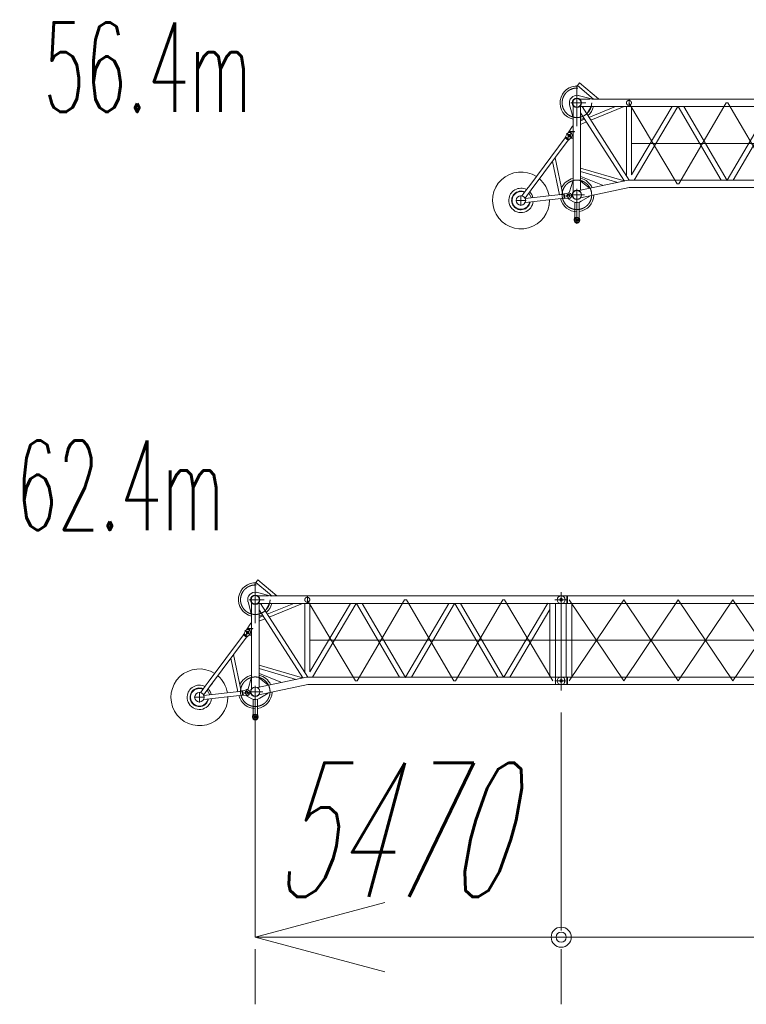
# Model space of a CAD drawing. Extents: x 22073 to 142282, y 6659 to 108851.
# Tile 1 of 68: x 22073 to 35065, y 9188 to 26796. Entities that reach past the tile are written whole.
import ezdxf
from ezdxf.enums import TextEntityAlignment as Align

# ---------------------------------------------------------------- set-up
doc = ezdxf.new("R2010")
doc.units = 0
doc.header["$LTSCALE"] = 150
doc.header["$MEASUREMENT"] = 0
doc.linetypes.add('CENTER', pattern=[50.5, 30, -9, 2.5, -9])
doc.linetypes.add('HIDDEN', pattern=[12.6, 8.4, -4.2])
doc.layers.add('11', color=7, linetype='Continuous')
doc.styles.get("Standard").update_dxf_attribs({"font": 'txt', "bigfont": 'bigfont'})
doc.dimstyles.get("Standard").update_dxf_attribs({"dimtxt": 0.18, "dimasz": 0.18, "dimexe": 0.18, "dimexo": 0.0625, "dimgap": 0.09, "dimtad": 0, "dimtih": 1, "dimtoh": 1, "dimdec": 4, "dimzin": 0, "dimdsep": 46, "dimtxsty": 'Standard', "dimcen": 0.09, "dimadec": 0, "dimazin": 0, "dimtfac": 1, "dimtdec": 4, "dimtofl": 0, "dimtmove": 0, "dimatfit": 0, "dimfxl": 1, "dimtolj": 1, "dimtzin": 0, "dimarcsym": 0})

# ---------------------------------------------------------------- blocks, each defined once
blk = doc.blocks.new('*D2')
at = {"layer": '11', "color": 7, "linetype": 'Continuous', "lineweight": 9}
for p, q in [((26285, 10388), (28603, 11009)), ((26285, 10388), (31755, 10388)), ((26285, 10388), (28603, 9767)), ((26285, 9188), (26285, 10176)), ((31755, 9188), (31755, 10176))]:
    blk.add_line(p, q, dxfattribs=at)
for radius in [180, 90]:
    blk.add_circle((31755, 10388), radius, dxfattribs=at)
at = {"layer": '11', "color": 7, "linetype": 'Continuous', "lineweight": 9, "oblique": 15, "width": 0.5}
blk.add_text('5470', height=2400, dxfattribs=at).set_placement((26620, 10388), align=Align.BOTTOM_LEFT)
blk = doc.blocks.new('*D3')
at = {"layer": '11', "color": 7, "linetype": 'Continuous', "lineweight": 9}
for p, q in [((31755, 10388), (43755, 10388)), ((43755, 9188), (43755, 10176))]:
    blk.add_line(p, q, dxfattribs=at)
for radius in [180, 90]:
    blk.add_circle((43755, 10388), radius, dxfattribs=at)
at = {"layer": '11', "color": 7, "linetype": 'Continuous', "lineweight": 9, "oblique": 15, "width": 0.5}
blk.add_text('12000', height=2400, dxfattribs=at).set_placement((34755, 10388), align=Align.BOTTOM_LEFT)
blk = doc.blocks.new('*G15')
at = {"layer": '11', "color": 7, "linetype": 'CENTER', "lineweight": 9}
for p, q in [((26285, 16006), (26285, 16734)), ((31755, 16557), (31755, 14800)), ((28077, 14973), (27215, 16423)), ((28955, 16423), (28109, 14973)), ((28987, 16423), (28955, 16423)), ((29833, 14973), (28987, 16423)), ((30711, 16423), (29865, 14973)), ((30743, 16423), (30711, 16423)), ((31605, 14973), (30743, 16423)), ((31667, 16490), (31673, 16490)), ((31755, 16423), (31684, 16423)), ((31755, 16490), (31755, 16355)), ((31755, 16489), (31755, 16356)), ((31867, 16423), (31755, 16423)), ((31673, 16355), (31661, 16355)), ((26098, 15769), (26186, 15886)), ((26101, 15872), (26196, 15800)), ((31755, 15698), (26285, 15698)), ((28109, 14973), (28077, 14973)), ((29865, 14973), (29833, 14973)), ((31828, 14973), (31644, 14973)), ((31667, 15040), (31673, 15040)), ((31755, 15040), (31755, 14905)), ((31755, 15040), (31755, 14905)), ((26285, 14258), (26285, 14883)), ((31673, 14905), (31661, 14905)), ((25375, 14678), (25195, 14678)), ((25285, 14768), (25285, 14727)), ((25285, 14761), (25285, 14741)), ((25285, 14727), (25285, 14583)), ((26048, 14752), (26194, 14768)), ((26187, 14778), (26421, 14778)), ((25285, 14595), (25285, 14615)), ((26228, 14329), (26342, 14329))]:
    blk.add_line(p, q, dxfattribs=at)
at = {"layer": '11', "color": 7, "linetype": 'Continuous', "lineweight": 9}
for p, q in [((26294, 16734), (26333, 16780)), ((26537, 16527), (26294, 16734)), ((26333, 16780), (26669, 16493)), ((26308, 16557), (26544, 16491)), ((26213, 16178), (26155, 16387)), ((26205, 16525), (26205, 16525)), ((26236, 16543), (26236, 16543)), ((26446, 16490), (26337, 16490)), ((26337, 16490), (26522, 16490)), ((26537, 16527), (26581, 16489)), ((26551, 16490), (27220, 16490)), ((26669, 16493), (26673, 16490)), ((27220, 16357), (27220, 16490)), ((27220, 16490), (31648, 16490)), ((27220, 16490), (27220, 16357)), ((31655, 16490), (31755, 16490)), ((26219, 16371), (26219, 16178)), ((26219, 16371), (26219, 15908)), ((26352, 14860), (26352, 16371)), ((26352, 16243), (26352, 16357)), ((26352, 16357), (26377, 16357)), ((27220, 16357), (26352, 16357)), ((27133, 15024), (26352, 16243)), ((26377, 16357), (27222, 15039)), ((26404, 16357), (26392, 16333)), ((26533, 16357), (26404, 16357)), ((26461, 16225), (26465, 16228)), ((26465, 16228), (26533, 16352)), ((26500, 16163), (26973, 16357)), ((26533, 16352), (26533, 16357)), ((26534, 16112), (27132, 16357)), ((27171, 15119), (27171, 16357)), ((27171, 16357), (27259, 16357)), ((31648, 16357), (27220, 16357)), ((27259, 15135), (27986, 16357)), ((27259, 16357), (27259, 15135)), ((28089, 16357), (27306, 15039)), ((27986, 16357), (28089, 16357)), ((28096, 16357), (28865, 15039)), ((28199, 16357), (28096, 16357)), ((28971, 15034), (28199, 16357)), ((28974, 15039), (29743, 16357)), ((29846, 16357), (29077, 15039)), ((29743, 16357), (29846, 16357)), ((29852, 16357), (29955, 16357)), ((30621, 15039), (29852, 16357)), ((29955, 16357), (30724, 15039)), ((30730, 15039), (31516, 16360)), ((30834, 15039), (31554, 16251)), ((31554, 16357), (31554, 15039)), ((31655, 16355), (31755, 16355)), ((31656, 15040), (31656, 16355)), ((26219, 16178), (26213, 16178)), ((26352, 16103), (26423, 16132)), ((26352, 16038), (26456, 16080)), ((26084, 15816), (26106, 15861)), ((26106, 15861), (26115, 15872)), ((26205, 16004), (26130, 15887)), ((26149, 15902), (26149, 15908)), ((26149, 15908), (26219, 15908)), ((26219, 15902), (26149, 15902)), ((26219, 16004), (26205, 16004)), ((26219, 15908), (26219, 16004)), ((26219, 15908), (26242, 15908)), ((26219, 15902), (26219, 14829)), ((26219, 15791), (26219, 15902)), ((26242, 15902), (26219, 15902)), ((26242, 15908), (26242, 15902)), ((26075, 15795), (25441, 14946)), ((25469, 14866), (26131, 15754)), ((26075, 15795), (26076, 15805)), ((26131, 15754), (26075, 15795)), ((26076, 15805), (26084, 15816)), ((26076, 15805), (26140, 15757)), ((26117, 15781), (26117, 15781)), ((26117, 15779), (26117, 15779)), ((26117, 15776), (26117, 15776)), ((26140, 15757), (26131, 15754)), ((26148, 15768), (26140, 15757)), ((26185, 15803), (26148, 15768)), ((26176, 15794), (26179, 15791)), ((26179, 15791), (26219, 15791)), ((26193, 15814), (26185, 15803)), ((25971, 14778), (25850, 15377)), ((25898, 15442), (26032, 14785)), ((26352, 15255), (27130, 15029)), ((26352, 15192), (27016, 14999)), ((26155, 14830), (26213, 15023)), ((26213, 15023), (26219, 15023)), ((26219, 15023), (26219, 14829)), ((26322, 14854), (27201, 15038)), ((26358, 15104), (26352, 15104)), ((26352, 15104), (26352, 14872)), ((26352, 14872), (26352, 15020)), ((26352, 15020), (26358, 15020)), ((26741, 14948), (26358, 15104)), ((26358, 15020), (26511, 14899)), ((27215, 15039), (28145, 15039)), ((28145, 15039), (27215, 15039)), ((28145, 15039), (31648, 15039)), ((28865, 15039), (28971, 15034)), ((29077, 15039), (28968, 15039)), ((31648, 15039), (31655, 15040)), ((31655, 15040), (31655, 14905)), ((31655, 15040), (31755, 15040)), ((31813, 14939), (31813, 15007)), ((25392, 14880), (25303, 14760)), ((25359, 14718), (25469, 14866)), ((25441, 14946), (25392, 14880)), ((25426, 14808), (25474, 14724)), ((25518, 14932), (25469, 14866)), ((26051, 14787), (26059, 14793)), ((26059, 14793), (26072, 14795)), ((26059, 14793), (26068, 14714)), ((26072, 14795), (26121, 14809)), ((26121, 14809), (26135, 14811)), ((26131, 14810), (26131, 14816)), ((26131, 14816), (26136, 14816)), ((27222, 14906), (26349, 14723)), ((26352, 14872), (26364, 14862)), ((26364, 14862), (26352, 14872)), ((26511, 14899), (26513, 14894)), ((26742, 14942), (26741, 14948)), ((28145, 14906), (27222, 14906)), ((31648, 14906), (28145, 14906)), ((31648, 14906), (31655, 14905)), ((31655, 14905), (31755, 14905)), ((25361, 14641), (25366, 14641)), ((26051, 14787), (25362, 14712)), ((25366, 14641), (25784, 14687)), ((25790, 14687), (26059, 14718)), ((26032, 14785), (25971, 14778)), ((26059, 14718), (26051, 14787)), ((26068, 14714), (26059, 14718)), ((26081, 14715), (26068, 14714)), ((26132, 14712), (26081, 14715)), ((26131, 14706), (26131, 14712)), ((26222, 14653), (26131, 14706)), ((26146, 14713), (26132, 14712)), ((26146, 14702), (26146, 14701)), ((26159, 14717), (26159, 14717)), ((26245, 14644), (26245, 14371)), ((26325, 14371), (26325, 14644)), ((26515, 14753), (26364, 14662)), ((26514, 14758), (26515, 14753)), ((26235, 14334), (26235, 14324)), ((26335, 14324), (26335, 14334))]:
    blk.add_line(p, q, dxfattribs=at)
at = {"layer": '11', "color": 7, "linetype": 'HIDDEN', "lineweight": 9}
for p, q in [((26177, 16423), (26446, 16423)), ((26084, 15816), (26148, 15768)), ((26235, 14334), (26235, 14324)), ((26335, 14324), (26335, 14334))]:
    blk.add_line(p, q, dxfattribs=at)
at = {"layer": '11', "color": 7, "linetype": 'Continuous', "lineweight": 9}
blk.add_lwpolyline([(25341, 14812), (25341, 14812)], dxfattribs=at)
at = {"layer": '11', "color": 7, "linetype": 'HIDDEN', "lineweight": 9}
for centre, radius in [((26285, 16423), 264), ((27215, 16423), 44.5), ((26149, 15836), 22.5)]:
    blk.add_circle(centre, radius, dxfattribs=at)
at = {"layer": '11', "color": 7, "linetype": 'Continuous', "lineweight": 9}
for centre, radius in [((26285, 16423), 84.3), ((26285, 16423), 76), ((31755, 16423), 25.5), ((26149, 15836), 17.1), ((31755, 14973), 25.5), ((26285, 14778), 84), ((26285, 14778), 80), ((25285, 14678), 84.1), ((26131, 14761), 30), ((26131, 14761), 22.5), ((26131, 14761), 22.5), ((26285, 14329), 45), ((26285, 14329), 26)]:
    blk.add_circle(centre, radius, dxfattribs=at)
at = {"layer": '11', "color": 7, "linetype": 'CENTER', "lineweight": 9}
blk.add_circle((26285, 14778), 264, dxfattribs=at)
at = {"layer": '11', "color": 7, "linetype": 'Continuous', "lineweight": 9}
for centre, radius, start, end in [((26285, 16423), 302, 85.1691, 171.5717), ((26285, 16423), 135, 78.7705, -164.4553), ((26285, 16423), 302, 171.5731, -102.7424), ((31760, 16423), 67.5, 0, 90), ((31760, 16423), 67.5, -90, 0), ((26285, 16423), 301, -49.4625, -12.7161), ((26285, 16423), 301, -77.2596, -65.1908), ((26154, 15843), 49, -36.711, 143.288), ((25285, 14678), 508, 57.2405, 1.1918), ((25285, 14678), 508, 9.0935, 49.3381), ((26285, 14778), 302, 102.7397, 157.0671), ((26285, 14778), 302, 24.5846, 77.257), ((27215, 14973), 66.3, 90, 101.8779), ((27215, 14973), 66.4, 90, 101.8555), ((31760, 14973), 67.5, 0, 90), ((31760, 14973), 67.5, -90, 0), ((25285, 14678), 218, 62.5375, 176.3495), ((25285, 14678), 167, 65.4024, -150.5555), ((25285, 14678), 158, 66.0663, -150.5556), ((25285, 14678), 218, 12.8731, 44.0409), ((26140, 14762), 49, -83.7358, 96.262), ((26136, 14836), 20, -90, -16.8074), ((25285, 14678), 218, 176.3495, -36.7462), ((25285, 14678), 167, -150.5558, -9.3653), ((25285, 14678), 158, -150.5572, -10.2319), ((25285, 14678), 218, -36.7456, -5.6433), ((25285, 14678), 508, -12.0368, 1.19), ((26285, 14778), 301, -167.0294, -89.9997), ((26285, 14778), 140, -116.7166, -55.7048), ((26285, 14778), 301, -82.3808, -1.0263), ((26285, 14334), 50, 150.0579, 179.9992), ((26285, 14324), 50, 180, 0), ((26220, 14371), 25, -29.8975, -0.0008), ((26350, 14371), 24.9, 180, -150.0785), ((26285, 14334), 50, 0, 29.8832)]:
    blk.add_arc(centre, radius, start, end, dxfattribs=at)
at = {"layer": '11', "color": 7, "linetype": 'HIDDEN', "lineweight": 9}
for centre, radius, start, end in [((26220, 14371), 25, -29.8957, -0.0008), ((26350, 14371), 24.9, 180, -150.082)]:
    blk.add_arc(centre, radius, start, end, dxfattribs=at)
blk = doc.blocks.new('*G53')
at = {"layer": '11', "color": 7, "linetype": 'Continuous', "lineweight": 9}
for p, q in [((31855, 14906), (31855, 15040)), ((31866, 14907), (31866, 15040))]:
    blk.add_line(p, q, dxfattribs=at)
blk = doc.blocks.new('*G52')
at = {"layer": '11', "color": 7, "linetype": 'CENTER', "lineweight": 9}
for p, q in [((31755, 16557), (31755, 14800)), ((31828, 16423), (31644, 16423)), ((31755, 16491), (31755, 16356)), ((31755, 16490), (31755, 16357)), ((31867, 16423), (31755, 16423)), ((32872, 16423), (31895, 14973)), ((32872, 14973), (31895, 16423)), ((33848, 14973), (32872, 16423)), ((33848, 16423), (32872, 14973)), ((34825, 16423), (33848, 14973)), ((34825, 14973), (33848, 16423)), ((35802, 14973), (34825, 16423)), ((35802, 16423), (34825, 14973)), ((36778, 16423), (35802, 14973)), ((36778, 14973), (35802, 16423)), ((37755, 14973), (36778, 16423)), ((37755, 16423), (36778, 14973)), ((38732, 16423), (37755, 14973)), ((38732, 14973), (37755, 16423)), ((39708, 14973), (38732, 16423)), ((39708, 16423), (38732, 14973)), ((40685, 16423), (39708, 14973)), ((40685, 14973), (39708, 16423)), ((41662, 14973), (40685, 16423)), ((41662, 16423), (40685, 14973)), ((42638, 16423), (41662, 14973)), ((42638, 14973), (41662, 16423)), ((43615, 14973), (42638, 16423)), ((43615, 16423), (42638, 14973)), ((43615, 16423), (43615, 14973)), ((43667, 16491), (43673, 16491)), ((43755, 16491), (43755, 16356)), ((43755, 16490), (43755, 16357)), ((31755, 15698), (43755, 15698)), ((31755, 15041), (31755, 14906)), ((31755, 15041), (31755, 14906)), ((31843, 15041), (31837, 15041)), ((43755, 15041), (43755, 14906)), ((43755, 15040), (43755, 14907)), ((31837, 14906), (31849, 14906))]:
    blk.add_line(p, q, dxfattribs=at)
at = {"layer": '11', "color": 7, "linetype": 'Continuous', "lineweight": 9}
for p, q in [((31750, 16491), (31755, 16491)), ((31755, 16491), (31855, 16491)), ((31755, 16491), (31760, 16491)), ((31843, 16491), (31838, 16491)), ((31855, 16491), (31855, 16482)), ((31866, 16490), (31855, 16491)), ((31855, 16491), (31855, 16357)), ((31866, 16490), (31866, 16357)), ((43644, 16490), (31866, 16490)), ((43655, 16491), (43644, 16490)), ((43644, 16490), (43644, 16357)), ((43755, 16491), (43655, 16491)), ((43655, 16491), (43655, 16482)), ((43655, 16491), (43655, 16357)), ((43750, 16491), (43755, 16491)), ((43760, 16491), (43755, 16491)), ((31755, 16356), (31750, 16356)), ((31755, 16356), (31760, 16356)), ((31844, 16356), (31755, 16356)), ((31843, 16356), (31838, 16356)), ((31844, 15040), (31844, 16357)), ((31844, 16357), (31946, 16357)), ((31866, 16357), (31844, 16357)), ((31946, 16357), (31946, 15040)), ((31946, 16357), (43615, 16357)), ((43666, 16357), (43564, 16357)), ((43564, 16357), (43564, 15040)), ((43644, 16357), (43666, 16357)), ((43666, 15040), (43666, 16357)), ((43666, 16356), (43755, 16356)), ((31750, 15041), (31755, 15041)), ((31755, 15041), (31760, 15041)), ((31755, 15041), (31844, 15041)), ((31866, 15040), (31844, 15040)), ((31946, 15040), (31844, 15040)), ((31946, 15040), (43564, 15040)), ((43564, 15040), (43666, 15040)), ((43644, 14907), (43644, 15040)), ((43644, 15040), (43666, 15040)), ((43655, 15040), (43655, 14906)), ((43755, 15041), (43666, 15041)), ((43667, 15041), (43673, 15041)), ((31755, 14906), (31750, 14906)), ((31755, 14906), (31760, 14906)), ((31855, 14906), (31755, 14906)), ((31866, 14907), (31855, 14906)), ((43644, 14907), (31866, 14907)), ((43655, 14906), (43644, 14907)), ((43652, 14906), (43755, 14906)), ((43667, 14906), (43673, 14906))]:
    blk.add_line(p, q, dxfattribs=at)
for centre in [(31755, 16423), (43755, 16423), (31755, 14973), (43755, 14973)]:
    blk.add_circle(centre, 25, dxfattribs=at)
for centre, start, end in [((31750, 16423), 180, -90), ((31750, 16423), 90, 180), ((43760, 16423), 0, 90), ((43760, 16423), -90, 0), ((31750, 14973), 180, -90), ((31750, 14973), 90, 180), ((43760, 14973), 0, 94.2246), ((43760, 14973), -94.2253, 0)]:
    blk.add_arc(centre, 67.5, start, end, dxfattribs=at)
at = {"color": 7, "linetype": 'Continuous', "lineweight": 9}
blk.add_blockref('*G53', (0, 0), dxfattribs=at)
blk = doc.blocks.new('*G75')
at = {"layer": '11', "color": 7, "linetype": 'CENTER', "lineweight": 9}
for p, q in [((32036, 24893), (32036, 25621)), ((37417, 25377), (37423, 25377)), ((37506, 25443), (37506, 23687)), ((37506, 25377), (37506, 25242)), ((37506, 25376), (37506, 25243)), ((33828, 23859), (32966, 25310)), ((34706, 25310), (33859, 23859)), ((34737, 25310), (34706, 25310)), ((35584, 23859), (34737, 25310)), ((36462, 25310), (35615, 23859)), ((36493, 25310), (36462, 25310)), ((37356, 23859), (36493, 25310)), ((37423, 25242), (37412, 25242)), ((37506, 25309), (37434, 25309)), ((37617, 25309), (37506, 25309)), ((31849, 24655), (31937, 24773)), ((31851, 24758), (31947, 24687)), ((37506, 24584), (32036, 24584)), ((33859, 23859), (33828, 23859)), ((35615, 23859), (35584, 23859)), ((37578, 23859), (37394, 23859)), ((37423, 23792), (37412, 23792)), ((37417, 23927), (37423, 23927)), ((37506, 23927), (37506, 23792)), ((37506, 23927), (37506, 23792)), ((31036, 23655), (31036, 23614)), ((31036, 23648), (31036, 23628)), ((31036, 23614), (31036, 23470)), ((31798, 23638), (31945, 23654)), ((31938, 23664), (32171, 23664)), ((32036, 23144), (32036, 23770)), ((31126, 23564), (30945, 23564)), ((31036, 23481), (31036, 23501)), ((31979, 23215), (32092, 23215))]:
    blk.add_line(p, q, dxfattribs=at)
at = {"layer": '11', "color": 7, "linetype": 'Continuous', "lineweight": 9}
for p, q in [((32045, 25621), (32083, 25667)), ((32288, 25413), (32045, 25621)), ((32083, 25667), (32419, 25380)), ((31956, 25411), (31956, 25412)), ((31987, 25430), (31987, 25429)), ((32059, 25443), (32295, 25378)), ((32197, 25376), (32087, 25376)), ((32087, 25376), (32272, 25376)), ((32288, 25413), (32331, 25376)), ((32301, 25376), (32971, 25376)), ((32419, 25380), (32424, 25376)), ((32971, 25243), (32971, 25376)), ((32971, 25376), (37399, 25376)), ((32971, 25376), (32971, 25243)), ((37405, 25377), (37506, 25377)), ((31964, 25065), (31905, 25273)), ((31969, 25258), (31969, 25065)), ((31969, 25258), (31969, 24795)), ((32102, 23746), (32102, 25258)), ((32102, 25129), (32102, 25243)), ((32102, 25243), (32127, 25243)), ((32971, 25243), (32102, 25243)), ((32127, 25243), (32972, 23926)), ((32155, 25243), (32142, 25220)), ((32283, 25243), (32155, 25243)), ((32216, 25114), (32283, 25238)), ((32251, 25050), (32723, 25243)), ((32283, 25238), (32283, 25243)), ((32284, 24998), (32883, 25243)), ((32921, 24005), (32921, 25243)), ((32921, 25243), (33010, 25243)), ((37399, 25243), (32971, 25243)), ((33010, 24021), (33737, 25243)), ((33010, 25243), (33010, 24021)), ((33840, 25243), (33057, 23926)), ((33737, 25243), (33840, 25243)), ((33847, 25243), (34616, 23926)), ((33950, 25243), (33847, 25243)), ((34722, 23921), (33950, 25243)), ((34725, 23926), (35494, 25243)), ((35597, 25243), (34828, 23926)), ((35494, 25243), (35597, 25243)), ((35603, 25243), (35706, 25243)), ((36372, 23926), (35603, 25243)), ((35706, 25243), (36474, 23926)), ((36481, 23926), (37266, 25246)), ((37305, 25243), (37305, 23926)), ((37405, 25242), (37506, 25242)), ((37406, 23927), (37406, 25242)), ((31969, 25065), (31964, 25065)), ((32884, 23910), (32102, 25129)), ((32102, 24989), (32173, 25018)), ((32212, 25112), (32216, 25114)), ((36584, 23926), (37305, 25137)), ((31956, 24890), (31880, 24773)), ((31969, 24890), (31956, 24890)), ((31969, 24795), (31969, 24890)), ((32102, 24924), (32206, 24967)), ((31825, 24682), (31192, 23832)), ((31825, 24682), (31826, 24692)), ((31881, 24640), (31825, 24682)), ((31826, 24692), (31834, 24702)), ((31826, 24692), (31890, 24644)), ((31834, 24702), (31857, 24748)), ((31857, 24748), (31865, 24759)), ((31867, 24668), (31867, 24668)), ((31867, 24665), (31867, 24665)), ((31867, 24663), (31867, 24663)), ((31898, 24654), (31890, 24644)), ((31935, 24689), (31898, 24654)), ((31899, 24789), (31899, 24795)), ((31899, 24795), (31969, 24795)), ((31969, 24789), (31899, 24789)), ((31927, 24681), (31929, 24677)), ((31929, 24677), (31969, 24677)), ((31944, 24700), (31935, 24689)), ((31969, 24795), (31992, 24795)), ((31969, 24789), (31969, 23716)), ((31969, 24677), (31969, 24789)), ((31992, 24789), (31969, 24789)), ((31992, 24795), (31992, 24789)), ((31219, 23752), (31881, 24640)), ((31890, 24644), (31881, 24640)), ((31649, 24328), (31782, 23672)), ((31722, 23665), (31600, 24263)), ((32102, 24142), (32881, 23915)), ((32102, 24079), (32767, 23886)), ((32108, 23991), (32102, 23991)), ((32102, 23991), (32102, 23759)), ((32492, 23834), (32108, 23991)), ((31192, 23832), (31143, 23767)), ((31268, 23818), (31219, 23752)), ((31905, 23717), (31964, 23909)), ((31964, 23909), (31969, 23909)), ((31969, 23909), (31969, 23716)), ((32072, 23740), (32952, 23925)), ((32972, 23793), (32100, 23610)), ((32102, 23759), (32102, 23906)), ((32102, 23906), (32108, 23906)), ((32108, 23906), (32262, 23786)), ((32262, 23786), (32263, 23780)), ((32493, 23828), (32492, 23834)), ((32966, 23926), (33896, 23926)), ((33896, 23926), (32966, 23926)), ((33896, 23793), (32972, 23793)), ((33896, 23926), (37399, 23926)), ((37399, 23793), (33896, 23793)), ((34616, 23926), (34722, 23921)), ((34828, 23926), (34719, 23926)), ((37399, 23926), (37405, 23927)), ((37399, 23793), (37405, 23792)), ((37405, 23927), (37405, 23792)), ((37405, 23927), (37506, 23927)), ((37405, 23792), (37506, 23792)), ((37563, 23825), (37563, 23894)), ((31143, 23767), (31053, 23647)), ((31109, 23605), (31219, 23752)), ((31802, 23674), (31113, 23598)), ((31176, 23695), (31224, 23610)), ((31541, 23574), (31810, 23604)), ((31782, 23672), (31722, 23665)), ((31802, 23674), (31810, 23680)), ((31810, 23604), (31802, 23674)), ((31810, 23680), (31823, 23681)), ((31810, 23680), (31819, 23600)), ((31819, 23600), (31810, 23604)), ((31832, 23602), (31819, 23600)), ((31823, 23681), (31872, 23696)), ((31882, 23598), (31832, 23602)), ((31872, 23696), (31886, 23697)), ((31882, 23697), (31882, 23702)), ((31882, 23702), (31886, 23702)), ((31896, 23600), (31882, 23598)), ((31882, 23592), (31882, 23598)), ((31909, 23603), (31909, 23603)), ((32102, 23759), (32115, 23749)), ((32115, 23749), (32102, 23759)), ((32266, 23640), (32114, 23549)), ((32265, 23644), (32266, 23640)), ((31111, 23528), (31116, 23528)), ((31116, 23528), (31535, 23574)), ((31972, 23539), (31882, 23592)), ((31896, 23588), (31896, 23587)), ((31996, 23530), (31996, 23258)), ((32076, 23258), (32076, 23530)), ((31986, 23220), (31986, 23210)), ((32086, 23210), (32086, 23220))]:
    blk.add_line(p, q, dxfattribs=at)
at = {"layer": '11', "color": 7, "linetype": 'HIDDEN', "lineweight": 9}
for p, q in [((31928, 25309), (32197, 25309)), ((31834, 24702), (31898, 24654)), ((31986, 23220), (31986, 23210)), ((32086, 23210), (32086, 23220))]:
    blk.add_line(p, q, dxfattribs=at)
at = {"layer": '11', "color": 7, "linetype": 'Continuous', "lineweight": 9}
blk.add_lwpolyline([(31091, 23699), (31092, 23699)], dxfattribs=at)
at = {"layer": '11', "color": 7, "linetype": 'HIDDEN', "lineweight": 9}
for centre, radius in [((32036, 25310), 264), ((32966, 25309), 44.5), ((31899, 24722), 22.5)]:
    blk.add_circle(centre, radius, dxfattribs=at)
at = {"layer": '11', "color": 7, "linetype": 'Continuous', "lineweight": 9}
for centre, radius in [((32036, 25309), 84.3), ((32036, 25309), 76), ((37506, 25309), 25.5), ((31899, 24722), 17.1), ((37506, 23859), 25.5), ((31036, 23564), 84.1), ((31882, 23647), 30), ((31882, 23647), 22.5), ((31882, 23647), 22.5), ((32036, 23664), 84), ((32036, 23664), 80), ((32036, 23215), 45), ((32036, 23215), 26)]:
    blk.add_circle(centre, radius, dxfattribs=at)
at = {"layer": '11', "color": 7, "linetype": 'CENTER', "lineweight": 9}
blk.add_circle((32036, 23664), 264, dxfattribs=at)
at = {"layer": '11', "color": 7, "linetype": 'Continuous', "lineweight": 9}
for centre, radius, start, end in [((32036, 25309), 302, 85.1691, 171.5717), ((32036, 25309), 135, 78.7705, -164.4553), ((37511, 25309), 67.5, 0, 90), ((32036, 25309), 302, 171.5731, -102.7424), ((32036, 25309), 301, -49.4625, -12.7161), ((37511, 25309), 67.5, -90, 0), ((32036, 25309), 301, -77.2596, -65.1908), ((31904, 24730), 49, -36.711, 143.288), ((31036, 23564), 508, 57.2405, 1.1918), ((31036, 23564), 508, 9.0935, 49.3381), ((32036, 23664), 302, 102.7397, 157.0671), ((32036, 23664), 302, 24.5846, 77.257), ((31036, 23564), 218, 62.5375, 176.3495), ((32966, 23860), 66.3, 90, 101.8779), ((32966, 23860), 66.4, 90, 101.8555), ((37511, 23859), 67.5, 0, 90), ((37511, 23859), 67.5, -90, 0), ((31036, 23564), 167, 65.4024, -150.5555), ((31036, 23564), 158, 66.0663, -150.5556), ((31036, 23564), 218, 12.8731, 44.0409), ((32036, 23664), 301, -167.0294, -89.9997), ((31886, 23722), 20, -90, -16.8074), ((31891, 23648), 49, -83.7358, 96.262), ((32036, 23664), 301, -82.3808, -1.0263), ((31036, 23564), 218, 176.3495, -36.7462), ((31036, 23564), 167, -150.5558, -9.3653), ((31036, 23564), 158, -150.5572, -10.2319), ((31036, 23564), 218, -36.7456, -5.6433), ((31036, 23564), 508, -12.0368, 1.19), ((32036, 23664), 140, -116.7166, -55.7048), ((32036, 23220), 50, 150.0579, 179.9992), ((31971, 23258), 25, -29.8975, -0.0008), ((32100, 23258), 24.9, 180, -150.0785), ((32036, 23220), 50, 0, 29.8832), ((32036, 23210), 50, 180, 0)]:
    blk.add_arc(centre, radius, start, end, dxfattribs=at)
at = {"layer": '11', "color": 7, "linetype": 'HIDDEN', "lineweight": 9}
for centre, radius, start, end in [((31971, 23258), 25, -29.8957, -0.0008), ((32100, 23258), 24.9, 180, -150.082)]:
    blk.add_arc(centre, radius, start, end, dxfattribs=at)

msp = doc.modelspace()

# ---------------------------------------------------------------- linework, layer by layer
at = {"layer": '11', "color": 7, "linetype": 'Continuous', "lineweight": 9}
for p, q in [((26285.00929, 10387.94136), (26285.00929, 14273.74702)), ((31755.00898, 10507.94136), (31755.00898, 14407.94136))]:
    msp.add_line(p, q, dxfattribs=at)

# ---------------------------------------------------------------- block references
at = {"color": 7, "linetype": 'Continuous', "lineweight": 9}
for name in ['*G75', '*G15', '*G52']:
    msp.add_blockref(name, (0, 0), dxfattribs=at)

# ---------------------------------------------------------------- texts
at = {"layer": '11', "color": 7, "linetype": 'Continuous', "lineweight": 9, "width": 0.543478}
for s, p in [('56.4m', (22496.46475, 24667.94136)), ('62.4m', (22006.46475, 17187.94136))]:
    msp.add_text(s, height=1600, dxfattribs=at).set_placement(p, align=Align.BOTTOM_LEFT)

# ---------------------------------------------------------------- dimensions: what is measured, and where the dimension line sits
at = {"layer": '11', "color": 7, "linetype": 'Continuous', "lineweight": 9}
for base, p1, p2, text, picture, middle in [((26285.00929, 10387.94136), (26285.00929, 10175.88271), (31755.00898, 10175.88271), '5470', '*D2', (29020.00913, 10387.94136)), ((31755.00898, 10387.94136), (31755.00898, 10387.94136), (43755.00898, 10175.88271), '12000', '*D3', (37755.00898, 10387.94136))]:
    dim = msp.add_linear_dim(base=base, p1=p1, p2=p2, text=text, dimstyle='Standard', dxfattribs=at)
    dim.commit()
    dim.dimension.update_dxf_attribs({"geometry": picture, "text_midpoint": middle})

doc.saveas('drawing.dxf')
